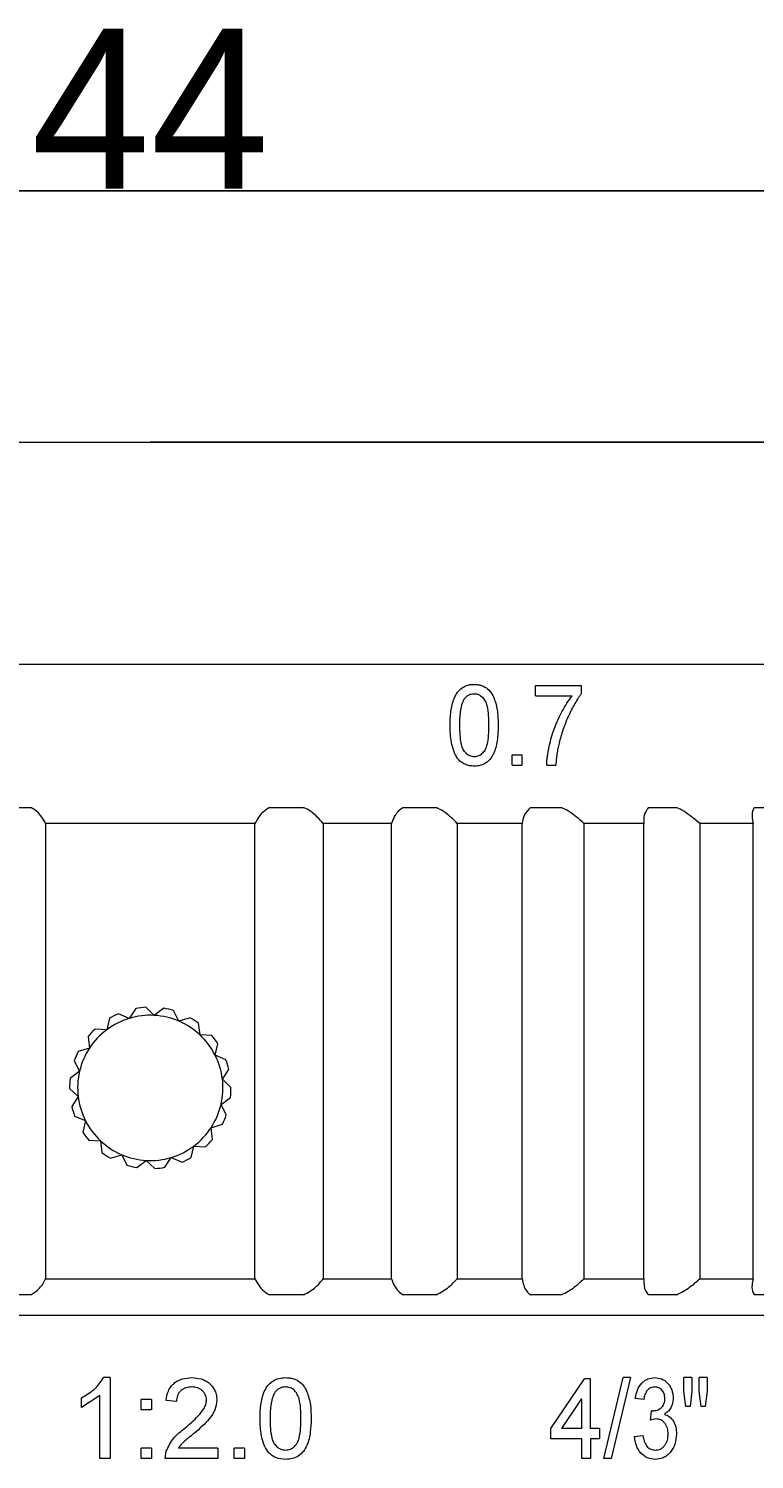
# Model space of a CAD drawing. Header units: millimetres. Extents: x 10982 to 13482, y 2076 to 4076.
# Tile 7 of 11: x 11667 to 11893, y 2961 to 3408. Entities that reach past the tile are written whole.
import ezdxf

# ---------------------------------------------------------------- set-up
doc = ezdxf.new("R2010")
doc.units = ezdxf.units.MM
doc.layers.add('標注線', color=7, linetype='Continuous')
doc.dimstyles.new('ISO-25', dxfattribs={"dimtxt": 2.5, "dimasz": 40, "dimexe": 30, "dimexo": 0.625, "dimtad": 1, "dimdec": 4, "dimdsep": 46, "dimlunit": 6, "dimtxsty": 'Standard', "dimcen": 2.5, "dimadec": 0, "dimazin": 0, "dimtfac": 1, "dimtdec": 4, "dimtmove": 0, "dimatfit": 3, "dimfxl": 1, "dimtolj": 1, "dimtzin": 0, "dimarcsym": 0})

# ---------------------------------------------------------------- blocks, each defined once
blk = doc.blocks.new('*D71')
at = {"layer": 'Defpoints', "color": 0}
for p in [(11982, 3357.25), (11427.6, 3159.65), (11982, 3159.65)]:
    blk.add_point(p, dxfattribs=at)
at = {"layer": '標注線', "color": 0, "lineweight": -2}
for p, q in [((11427.6, 3160.28), (11427.6, 3357.25)), ((11467.6, 3357.25), (11942, 3357.25)), ((11982, 3160.28), (11982, 3357.25))]:
    blk.add_line(p, q, dxfattribs=at)
at = {"layer": '標注線', "color": 0}
for points in [[(11467.6, 3363.92), (11467.6, 3350.59), (11427.6, 3357.25)], [(11942, 3350.59), (11942, 3363.92), (11982, 3357.25)]]:
    blk.add_solid(points, dxfattribs=at)
at = {"layer": '標注線', "color": 0, "insert": (11704.8, 3382.88), "char_height": 2.5, "attachment_point": 5}
blk.add_mtext('\\A1;{\\H20x;44}', dxfattribs=at)

msp = doc.modelspace()

# ---------------------------------------------------------------- linework, layer by layer
at = {"color": 7, "linetype": 'Continuous', "lineweight": 15}
for p, q in [((11440.19676, 3278.7249), (11969.39675, 3278.7249)), ((11918.99677, 3278.7249), (11704.79676, 3278.7249)), ((11433.89675, 3209.42492), (11975.69677, 3209.42492)), ((11805.77534, 3200.21722), (11805.91644, 3200.21722)), ((11805.94921, 3203.12492), (11805.80807, 3203.12492)), ((11825.10706, 3202.80184), (11839.35802, 3202.80184)), ((11825.10706, 3199.57107), (11825.10706, 3202.80184)), ((11825.10706, 3199.57107), (11836.5445, 3199.57107)), ((11839.35802, 3202.80184), (11839.35802, 3200.18694)), ((11817.81798, 3181.15569), (11820.74604, 3181.15569)), ((11817.81798, 3177.92492), (11817.81798, 3181.15569)), ((11820.74604, 3181.15569), (11820.74604, 3177.92492)), ((11817.81798, 3177.92492), (11820.74604, 3177.92492)), ((11828.56823, 3177.92492), (11831.43321, 3177.92492)), ((11662.41866, 3164.69492), (11667.54461, 3164.69492)), ((11742.0489, 3164.69492), (11747.17485, 3164.69492)), ((11747.17485, 3164.69492), (11752.67837, 3164.69492)), ((11783.76476, 3164.69492), (11788.50946, 3164.69492)), ((11788.50946, 3164.69492), (11794, 3164.69492)), ((11823.53616, 3164.69492), (11827.78279, 3164.69492)), ((11827.78279, 3164.69492), (11833.12515, 3164.69492)), ((11860.38381, 3164.69492), (11864.02779, 3164.69492)), ((11864.02779, 3164.69492), (11869.09043, 3164.69492)), ((11893.40039, 3164.69492), (11896.35199, 3164.69492)), ((11672.12111, 3159.65492), (11672.12111, 3017.52692)), ((11737.4724, 3159.65492), (11672.12111, 3159.65492)), ((11737.4724, 3017.52692), (11737.4724, 3159.65492)), ((11758.78267, 3159.65492), (11758.78267, 3017.52692)), ((11780.13142, 3159.65492), (11758.78267, 3159.65492)), ((11780.13142, 3017.52692), (11780.13142, 3159.65492)), ((11800.65133, 3159.65492), (11800.65133, 3017.52692)), ((11820.93545, 3159.65492), (11800.65133, 3159.65492)), ((11820.93545, 3017.52692), (11820.93545, 3159.65492)), ((11840.15972, 3159.65492), (11840.15972, 3017.52692)), ((11858.87975, 3159.65492), (11840.15972, 3159.65492)), ((11858.87975, 3017.52692), (11858.87975, 3159.65492)), ((11876.33503, 3159.65492), (11876.33503, 3017.52692)), ((11893.03003, 3159.65492), (11876.33503, 3159.65492)), ((11893.03003, 3017.52692), (11893.03003, 3159.65492)), ((11700.25166, 3101.91165), (11698.23963, 3098.83636)), ((11706.06082, 3099.76966), (11703.38163, 3102.28515)), ((11709.00332, 3101.97135), (11706.06082, 3099.76966)), ((11713.72954, 3097.97169), (11712.07228, 3101.25181)), ((11692.0482, 3098.86232), (11691.20932, 3095.28432)), ((11698.23962, 3098.83636), (11694.86166, 3100.28381)), ((11717.24761, 3099.03418), (11713.72955, 3097.97169)), ((11720.32085, 3093.65928), (11719.88539, 3097.3084)), ((11685.38241, 3093.19112), (11685.81786, 3089.542)), ((11691.20932, 3095.28432), (11687.54002, 3095.48915)), ((11723.99015, 3093.45446), (11720.32085, 3093.65927)), ((11685.81786, 3089.542), (11682.29979, 3088.4795)), ((11725.03971, 3087.35258), (11725.87859, 3090.93058)), ((11728.41767, 3085.90514), (11725.03972, 3087.35258)), ((11681.05827, 3085.58212), (11682.71553, 3082.30199)), ((11727.31698, 3079.81229), (11729.32902, 3082.88758)), ((11682.71553, 3082.30199), (11679.77303, 3080.10031)), ((11729.99617, 3077.2968), (11727.31698, 3079.81227)), ((11679.59734, 3076.95304), (11682.27653, 3074.43755)), ((11682.27653, 3074.43755), (11680.2645, 3071.36226)), ((11726.87798, 3071.94784), (11729.82049, 3074.14951)), ((11728.53524, 3068.66772), (11726.87798, 3071.94784)), ((11681.17584, 3068.3447), (11684.5538, 3066.89726)), ((11684.5538, 3066.89724), (11683.71492, 3063.31926)), ((11724.21111, 3061.05871), (11723.77565, 3064.70784)), ((11723.77566, 3064.70784), (11727.29372, 3065.77034)), ((11685.60336, 3060.79538), (11689.27266, 3060.59055)), ((11689.27267, 3060.59055), (11689.70812, 3056.94144)), ((11692.3459, 3055.21564), (11695.86397, 3056.27815)), ((11695.86397, 3056.27815), (11697.52123, 3052.99803)), ((11717.54531, 3055.38752), (11718.38419, 3058.96551)), ((11718.3842, 3058.96551), (11722.05349, 3058.76069)), ((11700.59019, 3052.27849), (11703.53269, 3054.48017)), ((11703.5327, 3054.48017), (11706.21188, 3051.96468)), ((11709.34185, 3052.33819), (11711.35389, 3055.41348)), ((11711.35389, 3055.41348), (11714.73185, 3053.96603)), ((11672.12111, 3017.52692), (11737.4724, 3017.52692)), ((11758.78267, 3017.52692), (11780.13142, 3017.52692)), ((11800.65133, 3017.52692), (11820.93545, 3017.52692)), ((11840.15972, 3017.52692), (11858.87975, 3017.52692)), ((11876.33503, 3017.52692), (11893.03003, 3017.52692)), ((11667.54461, 3012.48693), (11662.41866, 3012.48693)), ((11747.17485, 3012.48693), (11742.0489, 3012.48693)), ((11752.67837, 3012.48693), (11747.17485, 3012.48693)), ((11788.50946, 3012.48693), (11783.76476, 3012.48693)), ((11794, 3012.48693), (11788.50946, 3012.48693)), ((11827.78279, 3012.48693), (11823.53616, 3012.48693)), ((11833.12515, 3012.48693), (11827.78279, 3012.48693)), ((11864.02779, 3012.48693), (11860.38381, 3012.48693)), ((11869.09043, 3012.48693), (11864.02779, 3012.48693)), ((11896.35199, 3012.48693), (11893.40039, 3012.48693)), ((11433.89675, 3006.18691), (11704.79676, 3006.18691)), ((11704.79676, 3006.18691), (11975.69677, 3006.18691)), ((11692.30614, 2986.65691), (11690.22894, 2986.65691)), ((11692.30614, 2986.65691), (11692.30614, 2961.45691)), ((11717.8016, 2986.65691), (11717.81977, 2986.65691)), ((11829.84828, 2970.82614), (11840.32713, 2986.33383)), ((11842.28055, 2986.33383), (11840.32713, 2986.33383)), ((11842.08872, 2986.33383), (11842.08872, 2970.82614)), ((11846.434, 2961.45691), (11852.44337, 2986.65691)), ((11854.67512, 2986.65691), (11848.70344, 2961.45691)), ((11854.67512, 2986.65691), (11852.44337, 2986.65691)), ((11873.91425, 2986.65691), (11871.3784, 2986.65691)), ((11871.3784, 2982.47207), (11871.3784, 2986.65691)), ((11873.91425, 2986.65691), (11873.91425, 2982.47207)), ((11878.66579, 2986.65691), (11876.17596, 2986.65691)), ((11876.17596, 2982.47207), (11876.17596, 2986.65691)), ((11878.66579, 2986.65691), (11878.66579, 2982.47207)), ((11689.07977, 2981.09393), (11683.27825, 2977.37855)), ((11683.27825, 2977.37855), (11683.27825, 2980.35692)), ((11689.07977, 2961.45691), (11689.07977, 2981.09393)), ((11705.22479, 2979.8723), (11701.99407, 2979.8723)), ((11701.99407, 2976.64154), (11701.99407, 2979.8723)), ((11701.99798, 2976.64154), (11701.99798, 2979.8723)), ((11705.22419, 2979.8723), (11705.22419, 2976.64154)), ((11705.22479, 2979.8723), (11705.22479, 2976.64154)), ((11717.73111, 2983.74923), (11717.74918, 2983.74923)), ((11746.95773, 2983.74923), (11747.01664, 2983.74923)), ((11839.29912, 2979.90258), (11833.19285, 2970.82614)), ((11839.48706, 2979.90258), (11839.29912, 2979.90258)), ((11839.48706, 2970.82614), (11839.48706, 2979.90258)), ((11858.883, 2979.8723), (11856.21487, 2980.19538)), ((11871.99872, 2977.61075), (11871.3784, 2982.47207)), ((11873.91425, 2982.47207), (11873.36157, 2977.61075)), ((11876.77342, 2977.61075), (11876.17596, 2982.47207)), ((11878.66579, 2982.47207), (11878.08445, 2977.61075)), ((11705.22479, 2976.64154), (11701.99407, 2976.64154)), ((11712.97739, 2979.22615), (11709.74759, 2979.54922)), ((11860.97701, 2973.41077), (11861.24912, 2976.31846)), ((11861.24912, 2976.31846), (11861.62802, 2976.28312)), ((11861.62802, 2976.28312), (11861.4092, 2976.28312)), ((11873.36157, 2977.61075), (11871.99872, 2977.61075)), ((11878.08445, 2977.61075), (11876.77342, 2977.61075)), ((11862.67997, 2973.75404), (11860.97701, 2973.41077)), ((11829.84828, 2967.59538), (11829.84828, 2970.82614)), ((11839.48706, 2967.59538), (11829.84828, 2967.59538)), ((11833.37225, 2970.82614), (11833.19285, 2970.82614)), ((11839.48706, 2970.82614), (11833.37225, 2970.82614)), ((11839.48706, 2961.45691), (11839.48706, 2967.59538)), ((11842.28055, 2970.82614), (11842.08872, 2970.82614)), ((11845.05449, 2970.82614), (11842.28055, 2970.82614)), ((11842.28055, 2967.59538), (11842.28055, 2961.45691)), ((11845.05449, 2967.59538), (11842.28055, 2967.59538)), ((11845.05449, 2970.82614), (11845.05449, 2967.59538)), ((11855.94686, 2968.24154), (11858.61717, 2968.56462)), ((11705.22479, 2964.68769), (11701.99407, 2964.68769)), ((11701.99407, 2961.45691), (11701.99407, 2964.68769)), ((11701.99798, 2961.45691), (11701.99798, 2964.68769)), ((11705.22419, 2964.68769), (11705.22419, 2961.45691)), ((11705.22479, 2964.68769), (11705.22479, 2961.45691)), ((11709.42457, 2961.45691), (11709.76273, 2963.69827)), ((11713.56053, 2964.68769), (11713.57277, 2964.68769)), ((11725.88037, 2964.68769), (11713.57277, 2964.68769)), ((11725.88037, 2964.68769), (11725.88037, 2961.45691)), ((11734.24342, 2964.68769), (11731.02977, 2964.68769)), ((11731.02977, 2961.45691), (11731.02977, 2964.68769)), ((11734.24342, 2964.68769), (11734.24342, 2961.45691)), ((11746.99259, 2964.04154), (11747.05155, 2964.04154)), ((11692.30614, 2961.45691), (11689.07977, 2961.45691)), ((11705.22479, 2961.45691), (11701.99407, 2961.45691)), ((11725.88037, 2961.45691), (11709.42457, 2961.45691)), ((11734.24342, 2961.45691), (11731.02977, 2961.45691)), ((11747.05155, 2961.13385), (11746.99259, 2961.13385)), ((11842.28055, 2961.45691), (11839.48706, 2961.45691)), ((11848.70344, 2961.45691), (11846.434, 2961.45691))]:
    msp.add_line(p, q, dxfattribs=at)
for radius, start, end in [(25.2, 93.2191872, 100.3907876), (25.2, 73.2191872, 80.3907876), (22.68001, 106.8049874, 126.8049874), (25.2, 113.2191872, 120.3907876), (22.68001, 86.8049874, 106.8049874), (22.68001, 66.8049874, 86.8049874), (22.68001, 46.8049874, 66.8049874), (25.2, 53.2191872, 60.3907876), (25.2, 133.2191872, 140.3907876), (22.68001, 126.8049874, 146.8049874), (22.68001, 26.8049874, 46.8049874), (25.2, 33.2191872, 40.3907876), (25.2, 153.2191872, 160.3907876), (22.68001, 146.8049874, 166.8049874), (22.68001, 6.8049874, 26.8049874), (25.2, 13.2191872, 20.3907876), (25.2, 173.2191872, 180.3907876), (22.68001, 166.8049874, 186.8049874), (22.68001, 346.8049874, 6.8049874), (22.68001, 186.8049874, 206.80499), (25.2, 353.2191872, 0.3907876), (25.2, 193.2191872, 200.3907876), (22.68001, 326.8049874, 346.8049874), (22.68001, 206.80499, 226.8049874), (22.68001, 306.8049874, 326.8049874), (25.2, 333.2191872, 340.3907876), (25.2, 213.2191872, 220.3907876), (22.68001, 226.8049874, 246.8049874), (25.2, 313.2191872, 320.3907876), (25.2, 233.2191872, 240.3907876), (22.68001, 246.8049874, 266.8049874), (22.68001, 286.8049874, 306.8049874), (25.2, 253.2191872, 260.3907876), (22.68001, 266.8049874, 286.8049874), (25.2, 273.2191872, 280.3907876), (25.2, 293.2191872, 300.3907876)]:
    msp.add_arc((11704.79676, 3077.12492), radius, start, end, dxfattribs=at)
for points, knots in [([(11798.41263, 3190.35328), (11798.42136, 3191.06709), (11798.43883, 3192.4946), (11798.69057, 3195.32896), (11799.29015, 3198.18776), (11800.63901, 3200.67609), (11802.12042, 3202.16023), (11803.65117, 3202.83332), (11804.95527, 3203.09748), (11805.61787, 3203.11577), (11805.94921, 3203.12492)], [0, 0, 0, 0, 0.125292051, 0.250563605, 0.500334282, 0.631691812, 0.750068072, 0.87477153, 0.937377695, 1, 1, 1, 1]), ([(11802.79912, 3198.49078), (11802.99375, 3198.74353), (11803.38279, 3199.24874), (11804.14667, 3199.80137), (11805.00482, 3200.16461), (11805.61248, 3200.19968), (11805.91643, 3200.21723)], [0, 0, 0, 0, 0.250224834, 0.500164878, 0.749984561, 1, 1, 1, 1]), ([(11805.91643, 3200.21723), (11806.15448, 3200.2054), (11806.63045, 3200.18176), (11807.55067, 3199.90154), (11808.55402, 3199.17401), (11809.44601, 3197.94966), (11809.90442, 3196.52708), (11810.17877, 3195.01825), (11810.39056, 3192.97592), (11810.41355, 3191.38991), (11810.42843, 3190.36338)], [0, 0, 0, 0, 0.06255401, 0.125078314, 0.249537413, 0.37426401, 0.499207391, 0.613113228, 0.749591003, 1, 1, 1, 1]), ([(11805.94921, 3203.12492), (11806.2801, 3203.11392), (11806.94169, 3203.09194), (11808.2394, 3202.8252), (11809.78258, 3202.14241), (11811.26211, 3200.66492), (11812.47368, 3198.11549), (11813.15636, 3195.33484), (11813.37249, 3192.49284), (11813.38809, 3191.06651), (11813.39589, 3190.35328)], [0, 0, 0, 0, 0.062629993, 0.125228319, 0.250026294, 0.374622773, 0.499613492, 0.749444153, 0.874710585, 1, 1, 1, 1]), ([(11828.56824, 3177.92492), (11828.58988, 3178.42569), (11828.63284, 3179.41988), (11828.79922, 3180.86989), (11829.0431, 3182.3339), (11829.43751, 3184.28414), (11830.04831, 3186.71108), (11831.285, 3190.44117), (11832.91637, 3193.96716), (11834.60678, 3196.85679), (11835.6743, 3198.43235), (11836.25096, 3199.18695), (11836.5445, 3199.57107)], [0, 0, 0, 0, 0.062971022, 0.12501871, 0.183496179, 0.250064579, 0.376274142, 0.500102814, 0.74995701, 0.874102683, 0.935914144, 1, 1, 1, 1]), ([(11839.35803, 3200.18694), (11839.14455, 3199.89418), (11838.73375, 3199.33084), (11837.96487, 3198.17471), (11836.72728, 3196.08224), (11835.16055, 3192.92021), (11833.83572, 3189.60561), (11832.95752, 3186.8706), (11832.59809, 3185.47366), (11832.41836, 3184.77516)], [0, 0, 0, 0, 0.065696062, 0.126419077, 0.25002316, 0.499999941, 0.749958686, 0.874973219, 1, 1, 1, 1]), ([(11801.43762, 3190.36338), (11801.44585, 3191.05953), (11801.4623, 3192.45168), (11801.62708, 3194.5349), (11801.92671, 3196.24722), (11802.31614, 3197.58178), (11802.63816, 3198.18785), (11802.79912, 3198.49078)], [0, 0, 0, 0, 0.250112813, 0.500174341, 0.750075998, 0.875080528, 1, 1, 1, 1]), ([(11800.70625, 3180.02997), (11800.47027, 3180.40246), (11799.99826, 3181.14751), (11799.33108, 3182.804), (11798.78038, 3184.97886), (11798.46005, 3187.65804), (11798.42844, 3189.45476), (11798.41263, 3190.35328)], [0, 0, 0, 0, 0.124998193, 0.250018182, 0.499843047, 0.749876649, 1, 1, 1, 1]), ([(11805.94921, 3180.50953), (11805.7116, 3180.52215), (11805.23654, 3180.54737), (11804.31875, 3180.84298), (11803.32244, 3181.57948), (11802.40744, 3182.78916), (11801.79595, 3184.74983), (11801.48328, 3187.29355), (11801.45285, 3189.33974), (11801.43762, 3190.36338)], [0, 0, 0, 0, 0.0625665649, 0.1250860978, 0.2496382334, 0.3743827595, 0.4993729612, 0.749553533, 1, 1, 1, 1]), ([(11810.42843, 3190.36338), (11810.41336, 3189.34015), (11810.38324, 3187.29478), (11810.07444, 3184.75115), (11809.46675, 3182.7937), (11808.56447, 3181.58078), (11807.57253, 3180.85177), (11806.66169, 3180.54506), (11806.18678, 3180.52138), (11805.94921, 3180.50953)], [0, 0, 0, 0, 0.2504614, 0.500655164, 0.625647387, 0.750404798, 0.874914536, 0.937427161, 1, 1, 1, 1]), ([(11813.39589, 3190.35328), (11813.38671, 3189.64047), (11813.36835, 3188.21492), (11813.18521, 3186.03729), (11812.826, 3183.9311), (11812.18589, 3181.8684), (11811.21255, 3180.04592), (11809.75637, 3178.56129), (11808.23854, 3177.88839), (11806.9412, 3177.6293), (11806.2799, 3177.611), (11805.94921, 3177.60184)], [0, 0, 0, 0, 0.125208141, 0.250401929, 0.383762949, 0.500649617, 0.631492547, 0.750200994, 0.874851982, 0.937419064, 1, 1, 1, 1]), ([(11832.41836, 3184.77516), (11832.289, 3184.21445), (11832.03031, 3183.09308), (11831.7572, 3181.38137), (11831.5535, 3179.65799), (11831.47331, 3178.50262), (11831.43321, 3177.92492)], [0, 0, 0, 0, 0.250004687, 0.499990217, 0.749985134, 1, 1, 1, 1]), ([(11805.94921, 3177.60184), (11805.45845, 3177.6248), (11804.47733, 3177.6707), (11803.04275, 3178.10564), (11801.96625, 3178.76793), (11801.19987, 3179.43739), (11800.87081, 3179.83241), (11800.70625, 3180.02997)], [0, 0, 0, 0, 0.250112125, 0.500020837, 0.749755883, 0.874853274, 1, 1, 1, 1]), ([(11672.12111, 3159.65492), (11671.35887, 3161.04439), (11670.29303, 3162.98729), (11668.15393, 3164.31634), (11667.54461, 3164.69492)], [0, 0, 0, 0, 0.715150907, 1, 1, 1, 1]), ([(11742.0489, 3164.69492), (11740.93379, 3163.91721), (11738.89049, 3162.49217), (11737.91536, 3160.54118), (11737.4724, 3159.65492)], [0, 0, 0, 0, 0.545741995, 1, 1, 1, 1]), ([(11758.78267, 3159.65492), (11757.59734, 3161.04439), (11755.93989, 3162.9873), (11753.40145, 3164.31634), (11752.67837, 3164.69492)], [0, 0, 0, 0, 0.7151502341, 1, 1, 1, 1]), ([(11783.76476, 3164.69492), (11783.62091, 3164.60269), (11782.46769, 3163.86339), (11781.006, 3162.22202), (11780.39835, 3160.43842), (11780.13142, 3159.65492)], [0, 0, 0, 0, 0.074001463, 0.593227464, 1, 1, 1, 1]), ([(11800.65133, 3159.65492), (11799.29577, 3161.04439), (11797.40029, 3162.9873), (11794.75384, 3164.31634), (11794, 3164.69492)], [0, 0, 0, 0, 0.715149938, 1, 1, 1, 1]), ([(11823.53616, 3164.69492), (11822.76409, 3163.91721), (11821.34935, 3162.49217), (11821.06474, 3160.54118), (11820.93545, 3159.65492)], [0, 0, 0, 0, 0.545742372, 1, 1, 1, 1]), ([(11840.15972, 3159.65492), (11838.66732, 3161.04439), (11836.58049, 3162.9873), (11833.89119, 3164.31634), (11833.12515, 3164.69492)], [0, 0, 0, 0, 0.715150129, 1, 1, 1, 1]), ([(11860.38381, 3164.69492), (11859.81402, 3163.91721), (11858.76995, 3162.49217), (11858.84546, 3160.54118), (11858.87975, 3159.65492)], [0, 0, 0, 0, 0.545741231, 1, 1, 1, 1]), ([(11876.33503, 3159.65492), (11874.74254, 3161.04439), (11872.51574, 3162.9873), (11869.84982, 3164.31634), (11869.09043, 3164.69492)], [0, 0, 0, 0, 0.71514959, 1, 1, 1, 1]), ([(11893.40039, 3164.69492), (11893.31364, 3164.56773), (11892.77217, 3163.77388), (11892.49915, 3162.09979), (11892.87553, 3160.36645), (11893.03003, 3159.65492)], [0, 0, 0, 0, 0.101097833, 0.631002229, 1, 1, 1, 1]), ([(11667.54461, 3012.48693), (11668.65972, 3013.26463), (11670.70303, 3014.68966), (11671.67815, 3016.64066), (11672.12111, 3017.52692)], [0, 0, 0, 0, 0.545741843, 1, 1, 1, 1]), ([(11737.4724, 3017.52692), (11738.23464, 3016.13744), (11739.30048, 3014.19453), (11741.43958, 3012.8655), (11742.0489, 3012.48693)], [0, 0, 0, 0, 0.7151514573, 1, 1, 1, 1]), ([(11752.67837, 3012.48693), (11754.02737, 3013.26463), (11756.49922, 3014.68966), (11758.0694, 3016.64066), (11758.78267, 3017.52692)], [0, 0, 0, 0, 0.5457423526, 1, 1, 1, 1]), ([(11780.13142, 3017.52692), (11780.38336, 3016.78096), (11780.959, 3015.07654), (11782.36299, 3013.40885), (11783.5419, 3012.6335), (11783.76476, 3012.48693)], [0, 0, 0, 0, 0.386937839, 0.884103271, 1, 1, 1, 1]), ([(11794, 3012.48693), (11795.41736, 3013.26463), (11798.01449, 3014.68967), (11799.82767, 3016.64066), (11800.65133, 3017.52692)], [0, 0, 0, 0, 0.545741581, 1, 1, 1, 1]), ([(11820.93545, 3017.52692), (11821.19998, 3016.13744), (11821.56988, 3014.19452), (11823.10024, 3012.8655), (11823.53616, 3012.48693)], [0, 0, 0, 0, 0.715149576, 1, 1, 1, 1]), ([(11833.12515, 3012.48693), (11834.57597, 3013.26463), (11837.23442, 3014.68966), (11839.24596, 3016.64066), (11840.15972, 3017.52692)], [0, 0, 0, 0, 0.545742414, 1, 1, 1, 1]), ([(11858.87975, 3017.52692), (11858.88252, 3016.13744), (11858.88639, 3014.19453), (11860.05183, 3012.8655), (11860.38381, 3012.48693)], [0, 0, 0, 0, 0.715150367, 1, 1, 1, 1]), ([(11869.09043, 3012.48693), (11870.53899, 3013.26463), (11873.1933, 3014.68966), (11875.35367, 3016.64066), (11876.33503, 3017.52692)], [0, 0, 0, 0, 0.545742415, 1, 1, 1, 1]), ([(11893.03003, 3017.52692), (11892.88704, 3016.88146), (11892.5251, 3015.24767), (11892.72142, 3013.53697), (11893.27284, 3012.68418), (11893.40039, 3012.48693)], [0, 0, 0, 0, 0.334225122, 0.846000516, 1, 1, 1, 1]), ([(11683.27825, 2980.35692), (11684.67951, 2981.13938), (11687.47929, 2982.70278), (11689.31298, 2985.33972), (11690.22894, 2986.65691)], [0, 0, 0, 0, 0.5004865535, 1, 1, 1, 1]), ([(11709.74759, 2979.54922), (11709.9069, 2980.54627), (11710.14655, 2982.04619), (11711.14767, 2983.80604), (11712.16878, 2984.90921), (11713.41986, 2985.75278), (11715.29487, 2986.50589), (11716.81427, 2986.59677), (11717.81977, 2986.65691)], [0, 0, 0, 0, 0.249690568, 0.375625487, 0.499855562, 0.622387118, 0.750107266, 1, 1, 1, 1]), ([(11717.81977, 2986.65691), (11718.79689, 2986.59477), (11720.27005, 2986.50109), (11722.08162, 2985.74436), (11723.28707, 2984.89925), (11724.28318, 2983.82763), (11725.03951, 2982.5638), (11725.48351, 2981.1593), (11725.53346, 2980.18458), (11725.55826, 2979.70067)], [0, 0, 0, 0, 0.249663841, 0.376408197, 0.499793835, 0.626071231, 0.749927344, 0.87584977, 1, 1, 1, 1]), ([(11739.05589, 2973.88528), (11739.09417, 2975.31064), (11739.17065, 2978.15774), (11739.98626, 2981.71701), (11741.41066, 2984.2096), (11742.98552, 2985.67999), (11744.93656, 2986.53047), (11746.34605, 2986.61473), (11747.05155, 2986.65691)], [0, 0, 0, 0, 0.25051391, 0.500391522, 0.631789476, 0.750243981, 0.874989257, 1, 1, 1, 1]), ([(11747.05155, 2986.65691), (11747.40394, 2986.64606), (11748.10852, 2986.62435), (11749.49237, 2986.35574), (11751.13789, 2985.67039), (11752.729, 2984.20089), (11754.01665, 2981.64538), (11754.94373, 2978.16959), (11754.98766, 2975.31445), (11755.00965, 2973.88528)], [0, 0, 0, 0, 0.062633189, 0.125228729, 0.250073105, 0.374679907, 0.499695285, 0.749565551, 1, 1, 1, 1]), ([(11856.21487, 2980.19538), (11856.39257, 2981.06968), (11856.74747, 2982.81579), (11857.89347, 2984.66078), (11859.08518, 2985.71742), (11860.43096, 2986.48396), (11861.53561, 2986.58787), (11862.26948, 2986.65691)], [0, 0, 0, 0, 0.250169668, 0.499624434, 0.62394756, 0.750172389, 1, 1, 1, 1]), ([(11862.26948, 2986.65691), (11862.99403, 2986.57709), (11864.44244, 2986.41752), (11866.06066, 2985.31182), (11867.05886, 2984.02548), (11867.60946, 2982.867), (11867.91474, 2981.80421), (11868.02665, 2980.92049), (11868.03984, 2980.47414), (11868.04644, 2980.25091)], [0, 0, 0, 0, 0.249713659, 0.499182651, 0.622644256, 0.749475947, 0.874642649, 0.937303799, 1, 1, 1, 1]), ([(11717.74918, 2983.74923), (11717.12752, 2983.70906), (11716.1884, 2983.64838), (11715.04579, 2983.14365), (11714.28985, 2982.59727), (11713.68364, 2981.89421), (11713.10398, 2980.78467), (11713.02797, 2979.84883), (11712.97739, 2979.22615)], [0, 0, 0, 0, 0.249900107, 0.37751489, 0.500332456, 0.624987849, 0.750478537, 1, 1, 1, 1]), ([(11722.33559, 2979.67037), (11722.31981, 2979.95695), (11722.28827, 2980.52981), (11722.01418, 2981.34325), (11721.56045, 2982.0769), (11720.96368, 2982.70231), (11720.24338, 2983.19311), (11719.18792, 2983.65834), (11718.3245, 2983.71288), (11717.74918, 2983.74923)], [0, 0, 0, 0, 0.125084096, 0.250039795, 0.370518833, 0.500170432, 0.625232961, 0.750279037, 1, 1, 1, 1]), ([(11743.64824, 2982.02277), (11743.34739, 2981.39566), (11742.74475, 2980.13947), (11742.29766, 2977.37024), (11742.24263, 2975.28541), (11742.20593, 2973.89537)], [0, 0, 0, 0, 0.24937829, 0.499533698, 1, 1, 1, 1]), ([(11746.95773, 2983.74923), (11746.63483, 2983.7311), (11745.98915, 2983.69485), (11745.07397, 2983.34), (11744.26799, 2982.77929), (11743.8549, 2982.27504), (11743.64824, 2982.02277)], [0, 0, 0, 0, 0.249892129, 0.49969843, 0.749709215, 1, 1, 1, 1]), ([(11751.83137, 2973.89537), (11751.809, 2975.962), (11751.78104, 2978.54543), (11750.78128, 2981.48338), (11749.83189, 2982.7033), (11748.54396, 2983.60345), (11747.52577, 2983.70063), (11747.01664, 2983.74923)], [0, 0, 0, 0, 0.500470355, 0.625621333, 0.750581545, 0.875283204, 1, 1, 1, 1]), ([(11862.35162, 2983.74923), (11861.91928, 2983.70829), (11861.26841, 2983.64667), (11860.4827, 2983.18432), (11859.96587, 2982.71036), (11859.54245, 2982.10557), (11859.11975, 2981.17466), (11858.97717, 2980.39034), (11858.883, 2979.8723)], [0, 0, 0, 0, 0.249521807, 0.37565329, 0.499773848, 0.621557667, 0.750041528, 1, 1, 1, 1]), ([(11861.62802, 2976.28312), (11862.09384, 2976.32632), (11863.02501, 2976.4127), (11864.10479, 2977.01696), (11864.82552, 2977.74172), (11865.21286, 2978.46875), (11865.42563, 2979.29018), (11865.44639, 2979.86217), (11865.45665, 2980.1449)], [0, 0, 0, 0, 0.250088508, 0.499930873, 0.626939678, 0.749776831, 0.87631923, 1, 1, 1, 1]), ([(11865.45665, 2980.1449), (11865.41973, 2980.6394), (11865.36477, 2981.37565), (11864.96233, 2982.23484), (11864.56563, 2982.78644), (11864.08312, 2983.23595), (11863.35492, 2983.65355), (11862.75245, 2983.711), (11862.35162, 2983.74923)], [0, 0, 0, 0, 0.249246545, 0.37109998, 0.499737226, 0.624515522, 0.75018574, 1, 1, 1, 1]), ([(11868.04644, 2980.25091), (11868.0114, 2979.71393), (11867.94134, 2978.64006), (11867.34327, 2977.17712), (11866.58836, 2976.20621), (11865.87203, 2975.60746), (11865.48402, 2975.37138), (11865.28995, 2975.2533)], [0, 0, 0, 0, 0.249833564, 0.499620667, 0.749396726, 0.874661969, 1, 1, 1, 1]), ([(11715.57051, 2970.88167), (11717.01605, 2972.11727), (11719.18291, 2973.96942), (11721.35882, 2976.50879), (11722.19425, 2978.24519), (11722.28851, 2979.19562), (11722.33559, 2979.67037)], [0, 0, 0, 0, 0.500543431, 0.750313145, 0.875278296, 1, 1, 1, 1]), ([(11725.55826, 2979.70067), (11725.42572, 2978.62475), (11725.1602, 2976.46937), (11722.65762, 2972.84875), (11720.21233, 2970.75735), (11718.5811, 2969.3622)], [0, 0, 0, 0, 0.249145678, 0.4991123, 1, 1, 1, 1]), ([(11709.76273, 2963.69827), (11710.46231, 2965.10765), (11711.86503, 2967.9336), (11714.33325, 2969.89732), (11715.57051, 2970.88167)], [0, 0, 0, 0, 0.4987284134, 1, 1, 1, 1]), ([(11741.48311, 2963.56196), (11741.02326, 2964.33324), (11740.10276, 2965.87714), (11739.22242, 2969.39538), (11739.1225, 2972.08936), (11739.05589, 2973.88528)], [0, 0, 0, 0, 0.249686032, 0.499808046, 1, 1, 1, 1]), ([(11742.20593, 2973.89537), (11742.23171, 2971.83788), (11742.26395, 2969.26588), (11743.23268, 2966.31909), (11744.20276, 2965.11965), (11745.46989, 2964.19933), (11746.48518, 2964.09412), (11746.99259, 2964.04154)], [0, 0, 0, 0, 0.500668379, 0.62587172, 0.750783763, 0.87544882, 1, 1, 1, 1]), ([(11747.05155, 2964.04154), (11747.55819, 2964.09669), (11748.57193, 2964.20704), (11749.84343, 2965.11681), (11750.80246, 2966.32348), (11751.77664, 2969.26396), (11751.80705, 2971.83704), (11751.83137, 2973.89537)], [0, 0, 0, 0, 0.124626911, 0.249365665, 0.374297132, 0.499471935, 1, 1, 1, 1]), ([(11755.00965, 2973.88528), (11754.97255, 2972.46105), (11754.89845, 2969.61614), (11754.08871, 2966.08675), (11752.68779, 2963.59466), (11751.13317, 2962.10977), (11749.16333, 2961.25707), (11747.75594, 2961.17495), (11747.05155, 2961.13385)], [0, 0, 0, 0, 0.250510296, 0.500396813, 0.627168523, 0.750200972, 0.874976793, 1, 1, 1, 1]), ([(11866.49533, 2969.06437), (11866.45278, 2969.68931), (11866.38919, 2970.62333), (11865.91481, 2971.73093), (11865.43792, 2972.45438), (11864.84919, 2973.04744), (11863.94778, 2973.62194), (11863.18656, 2973.70125), (11862.67997, 2973.75404)], [0, 0, 0, 0, 0.249495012, 0.372888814, 0.499929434, 0.625006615, 0.750442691, 1, 1, 1, 1]), ([(11865.28995, 2975.2533), (11865.83717, 2975.03851), (11866.93066, 2974.60928), (11868.19544, 2973.10986), (11868.97262, 2971.17167), (11869.04143, 2969.75056), (11869.07587, 2969.03912)], [0, 0, 0, 0, 0.250113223, 0.499789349, 0.749580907, 1, 1, 1, 1]), ([(11718.5811, 2969.3622), (11718.11054, 2968.97729), (11717.22396, 2968.25208), (11715.91791, 2967.13888), (11714.62672, 2966.0497), (11713.924, 2965.14158), (11713.57277, 2964.68769)], [0, 0, 0, 0, 0.265469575, 0.500164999, 0.750181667, 1, 1, 1, 1]), ([(11862.38857, 2961.13385), (11861.58971, 2961.21208), (11859.99365, 2961.36839), (11857.89494, 2962.95817), (11856.38209, 2965.34153), (11856.09201, 2967.27438), (11855.94686, 2968.24154)], [0, 0, 0, 0, 0.2502254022, 0.4999284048, 0.749773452, 1, 1, 1, 1]), ([(11858.61717, 2968.56462), (11858.7368, 2967.98077), (11858.97563, 2966.81519), (11859.60209, 2965.47786), (11860.35602, 2964.69153), (11861.24998, 2964.15555), (11861.99083, 2964.08705), (11862.483, 2964.04154)], [0, 0, 0, 0, 0.250519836, 0.500132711, 0.624273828, 0.750392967, 1, 1, 1, 1]), ([(11869.07587, 2969.03912), (11868.98909, 2967.9668), (11868.85999, 2966.37141), (11867.99388, 2964.50875), (11867.1484, 2963.30131), (11866.12002, 2962.30566), (11864.56518, 2961.35207), (11863.25832, 2961.22105), (11862.38857, 2961.13385)], [0, 0, 0, 0, 0.249220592, 0.370786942, 0.499777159, 0.624835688, 0.750317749, 1, 1, 1, 1]), ([(11862.483, 2964.04154), (11863.02226, 2964.0945), (11863.83437, 2964.17427), (11864.78948, 2964.79476), (11865.40643, 2965.43782), (11865.89745, 2966.22007), (11866.38527, 2967.40721), (11866.45123, 2968.40037), (11866.49533, 2969.06437)], [0, 0, 0, 0, 0.249484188, 0.375720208, 0.499860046, 0.626667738, 0.750398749, 1, 1, 1, 1]), ([(11747.05155, 2961.13385), (11745.99823, 2961.22075), (11744.4163, 2961.35127), (11742.81841, 2962.30195), (11742.00616, 2962.96904), (11741.65749, 2963.3643), (11741.48311, 2963.56196)], [0, 0, 0, 0, 0.498823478, 0.749156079, 0.874554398, 1, 1, 1, 1])]:
    msp.add_open_spline(points, degree=3, knots=knots, dxfattribs=at)

# ---------------------------------------------------------------- dimensions: what is measured, and where the dimension line sits
at = {"layer": '標注線'}
dim = msp.add_linear_dim(base=(11981.99675, 3357.25279), p1=(11427.59676, 3159.65492), p2=(11981.99675, 3159.65492), text='{\\H20x;44}', dimstyle='ISO-25', override={"dimexe": 0, "dimdec": 2, "dimtxsty": 'Standard'}, dxfattribs=at)
dim.commit()
dim.dimension.update_dxf_attribs({"geometry": '*D71', "text_midpoint": (11704.79676, 3382.87779)})

doc.saveas('drawing.dxf')
